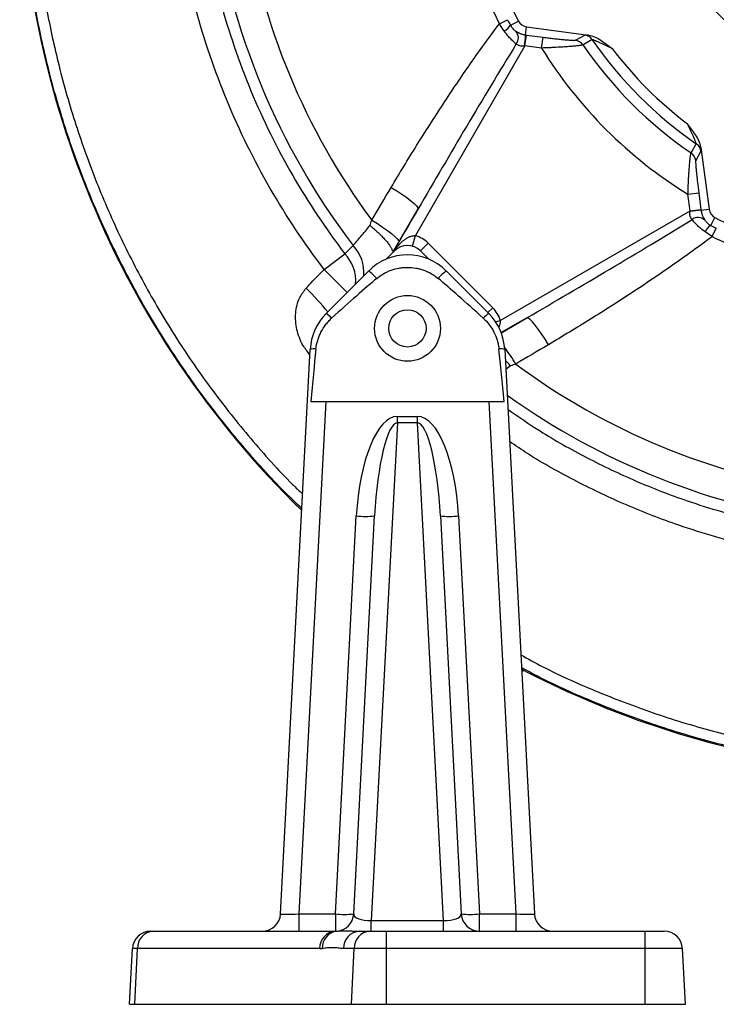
# Model space of a CAD drawing. Header units: millimetres. Extents: x 2544 to 3602, y 2373 to 3826.
# Tile 1 of 8: x 2544 to 2925, y 2373 to 2912. Entities that reach past the tile are written whole.
import ezdxf

# ---------------------------------------------------------------- set-up
doc = ezdxf.new("R2010")
doc.units = ezdxf.units.MM
doc.header["$LTSCALE"] = 2

msp = doc.modelspace()

# ---------------------------------------------------------------- linework, layer by layer
at = {"color": 7, "linetype": 'Continuous', "lineweight": 25}
for p, q in [((2806.51, 2910.12), (2811.03, 2912.37)), ((2812.56, 2909.4), (2816.9, 2911.63)), ((2820.87, 2904.05), (2821.45, 2908.43)), ((2821.45, 2908.43), (2855.32, 2903.97)), ((2820.53, 2898.05), (2821.31, 2903.99)), ((2821.31, 2903.99), (2830.4, 2902.8)), ((2829.61, 2896.86), (2830.4, 2902.8)), ((2848.1, 2901.14), (2853.19, 2903.98)), ((2820.53, 2898.05), (2760.55, 2794.16)), ((2829.61, 2896.86), (2820.53, 2898.05)), ((2916.81, 2842.48), (2921.27, 2808.61)), ((2916.81, 2840.35), (2913.98, 2835.27)), ((2909.69, 2816.78), (2915.63, 2817.56)), ((2910.89, 2807.7), (2909.69, 2816.78)), ((2915.63, 2817.56), (2916.83, 2808.48)), ((2748.79, 2785.78), (2762.06, 2808.75)), ((2910.89, 2807.7), (2916.83, 2808.48)), ((2916.89, 2808.03), (2921.27, 2808.61)), ((2807, 2747.71), (2910.89, 2807.7)), ((2922.23, 2799.73), (2924.47, 2804.06)), ((2922.95, 2793.67), (2925.21, 2798.19)), ((2758.93, 2788.38), (2760.55, 2794.16)), ((2721.96, 2784.24), (2726.47, 2788.72)), ((2748.8, 2785.78), (2749.9, 2787.2)), ((2763.31, 2785.83), (2767.55, 2790.07)), ((2767.55, 2790.07), (2802.9, 2754.71)), ((2710.71, 2775.66), (2721.96, 2784.24)), ((2744.57, 2781.23), (2749.16, 2785.83)), ((2748.52, 2785.74), (2748.79, 2785.78)), ((2763.31, 2785.83), (2767.9, 2781.23)), ((2704.47, 2769.42), (2710.71, 2775.66)), ((2711.76, 2751.54), (2735.02, 2774.81)), ((2777.45, 2774.81), (2800.71, 2751.54)), ((2686.82, 2422.88), (2703.01, 2731.9)), ((2809.46, 2731.9), (2825.65, 2422.88)), ((2711.5, 2703.4), (2696.8, 2422.88)), ((2703.35, 2703.4), (2711.5, 2703.4)), ((2711.5, 2703.4), (2800.96, 2703.4)), ((2815.67, 2422.88), (2800.96, 2703.4)), ((2800.96, 2703.4), (2809.12, 2703.4)), ((2750.71, 2695.25), (2761.76, 2695.25)), ((2750.71, 2691.71), (2750.71, 2695.25)), ((2761.76, 2691.71), (2761.76, 2695.25)), ((2750.71, 2691.71), (2736.43, 2419.33)), ((2761.76, 2691.71), (2750.71, 2691.71)), ((2776.04, 2419.33), (2761.76, 2691.71)), ((2716.83, 2422.88), (2728.25, 2640.71)), ((2726.82, 2422.88), (2738.23, 2640.71)), ((2774.24, 2640.71), (2785.65, 2422.88)), ((2784.22, 2640.71), (2795.64, 2422.88)), ((2818.71, 2555.32), (2819.69, 2556.29)), ((2696.8, 2422.88), (2716.83, 2422.88)), ((2696.8, 2422.88), (2696.8, 2413.4)), ((2716.83, 2422.88), (2716.83, 2413.4)), ((2795.64, 2413.4), (2795.64, 2422.88)), ((2795.64, 2422.88), (2815.67, 2422.88)), ((2815.67, 2413.4), (2815.67, 2422.88)), ((2736.43, 2413.4), (2736.43, 2419.33)), ((2736.43, 2419.33), (2776.04, 2419.33)), ((2776.04, 2413.4), (2776.04, 2419.33)), ((2615.72, 2413.4), (2617.13, 2413.4)), ((2617.13, 2413.4), (2716.83, 2413.4)), ((2729.89, 2413.4), (2735.7, 2413.4)), ((2735.7, 2413.4), (2744.8, 2413.4)), ((2744.8, 2403.92), (2744.8, 2413.4)), ((2744.8, 2413.4), (2886.23, 2413.4)), ((2886.23, 2403.92), (2886.23, 2413.4)), ((2886.23, 2413.4), (2896.74, 2413.4)), ((2604.14, 2373.4), (2605.74, 2403.92)), ((2608.48, 2403.92), (2605.74, 2403.92)), ((2607.1, 2373.4), (2608.48, 2403.92)), ((2708.18, 2403.92), (2608.48, 2403.92)), ((2727.05, 2403.92), (2721.24, 2403.92)), ((2725.66, 2373.4), (2727.05, 2403.92)), ((2744.8, 2403.92), (2727.05, 2403.92)), ((2744.8, 2373.4), (2744.8, 2403.92)), ((2886.23, 2403.92), (2744.8, 2403.92)), ((2886.23, 2373.4), (2886.23, 2403.92)), ((2906.73, 2403.92), (2886.23, 2403.92)), ((2908.33, 2373.4), (2906.73, 2403.92)), ((2604.14, 2373.4), (2607.1, 2373.4)), ((2607.1, 2373.4), (2725.66, 2373.4)), ((2725.66, 2373.4), (2744.8, 2373.4)), ((2744.8, 2373.4), (2886.23, 2373.4)), ((2886.23, 2373.4), (2908.33, 2373.4))]:
    msp.add_line(p, q, dxfattribs=at)
at = {"color": 8, "linetype": 'Continuous', "lineweight": 25}
for p, q in [((2710.71, 2775.66), (2723.29, 2763.08)), ((2800.22, 2752.03), (2802.9, 2754.71)), ((2807.26, 2740.8), (2821.59, 2749.22)), ((2821.59, 2749.22), (2807.5, 2741.09)), ((2804.44, 2747), (2807, 2747.71)), ((2812.53, 2722.89), (2810.04, 2720.8))]:
    msp.add_line(p, q, dxfattribs=at)
at = {"color": 7, "linetype": 'Continuous', "lineweight": 25, "flags": 128}
for points in [[(2857.33, 2901.42), (2856.42, 2900.91), (2852.75, 2898.85), (2852.26, 2898.57)], [(2911.41, 2839.42), (2911.92, 2840.34), (2913.98, 2844), (2914.25, 2844.5)], [(2747.32, 2820.54), (2750.37, 2818.66), (2753.23, 2816.78), (2755.82, 2814.96), (2758.04, 2813.27), (2759.83, 2811.75), (2761.12, 2810.47), (2761.87, 2809.46), (2762.06, 2808.75)], [(2736.71, 2802.61), (2739.76, 2800.72), (2742.64, 2798.83), (2745.23, 2797.01), (2747.46, 2795.3), (2749.25, 2793.78), (2750.55, 2792.49), (2751.3, 2791.47), (2751.49, 2790.76)], [(2833.38, 2734.48), (2831.49, 2737.53), (2829.61, 2740.4), (2827.8, 2742.98), (2826.1, 2745.21), (2824.59, 2746.99), (2823.31, 2748.28), (2822.3, 2749.03), (2821.59, 2749.22)]]:
    msp.add_lwpolyline(points, dxfattribs=at)
at = {"color": 7, "linetype": 'Continuous', "lineweight": 25}
for centre, radius in [((3039.08, 3026.24), 158), ((2756.23, 2743.4), 18), ((2756.23, 2743.4), 10.2)]:
    msp.add_circle(centre, radius, dxfattribs=at)
for centre, radius, start, end in [((3054.07, 3009.24), 510, 179.1598, 225.7799), ((3039.08, 3026.24), 392.61, 187.7713, 217.2287), ((3039.08, 3026.24), 376.09, 188.5136, 216.4864), ((3039.08, 3026.24), 250, 197.7134, 207.2866), ((3039.08, 3026.24), 259.95, 198.4665, 206.5335), ((2822.23, 2914.38), 6, 207.2866, 262.5), ((2806.69, 2912.38), 6.59, 291.6403, 333.1004), ((2811.42, 2902.46), 5.49, 322.5661, 41.6592), ((2767.14, 2906.35), 53.78, 351.0742, 357.549), ((2847.29, 2895.19), 6.01, 34.28, 82.2544), ((2852.38, 2898.02), 6.01, 34.4132, 82.2545), ((3039.08, 3026.24), 220.48, 214.4817, 235.5183), ((3039.08, 3026.24), 246.2, 211.7035, 238.2965), ((3039.08, 3026.24), 226.28, 214.3474, 235.6526), ((3039.08, 3026.24), 214.5, 217.2081, 232.7919), ((2910.86, 2839.54), 6.01, 7.7455, 55.5868), ((2908.03, 2834.46), 6.01, 7.7456, 55.72), ((2927.22, 2809.39), 6, 187.5, 242.7134), ((2919.19, 2754.3), 53.78, 92.451, 98.9258), ((2915.3, 2798.59), 5.49, 48.3408, 127.4339), ((3039.08, 3026.24), 250, 242.7134, 252.2866), ((2925.21, 2793.85), 6.59, 116.8996, 158.3597), ((2756.23, 2778.75), 16, 45, 74.3498), ((3039.08, 3026.24), 259.95, 243.4665, 251.5335), ((2756.23, 2778.75), 10, 45, 135), ((2756.23, 2753.59), 30, 45, 135), ((2714.97, 2747.83), 33.61, 43.0798, 53.3781), ((2797.5, 2747.83), 33.61, 126.6219, 136.9202), ((2791.59, 2743.4), 16, 15.6502, 45), ((2732.97, 2730.33), 30, 135, 177), ((2701.38, 2736.46), 18.31, 43.0794, 55.4717), ((2811.09, 2736.46), 18.31, 124.5283, 136.9206), ((2779.5, 2730.33), 30, 3, 45), ((2705.23, 2722.65), 9.51, 84.3468, 103.4717), ((2807.24, 2722.65), 9.51, 76.5283, 95.6532), ((3039.08, 3026.24), 376.09, 233.5136, 261.4864), ((2733.24, 2688.56), 48.11, 264.0433, 275.9567), ((2779.23, 2688.56), 48.11, 264.0433, 275.9567), ((3054.07, 3009.24), 510, 242.5063, 259.1872), ((2676.83, 2423.4), 10, 270, 357), ((2721.82, 2470.73), 48.11, 264.0433, 275.9567), ((2716.83, 2423.4), 10, 273.9883, 357), ((2795.64, 2423.4), 10, 183, 270), ((2790.65, 2470.73), 48.11, 264.0433, 275.9567), ((2835.64, 2423.4), 10, 183, 270), ((2615.72, 2403.4), 10, 90, 177), ((2617.8, 2404.1), 9.32, 94.1291, 181.1037), ((2717.5, 2404.1), 9.32, 94.1291, 181.1037), ((2718.78, 2404.29), 9.22, 97.8513, 181.9972), ((2716.83, 2423.4), 10, 270, 273.9883), ((2730.56, 2404.1), 9.32, 94.1291, 181.1037), ((2736.37, 2404.1), 9.32, 94.1291, 181.1037), ((2896.74, 2403.4), 10, 3, 90), ((2708.18, 2423.92), 20, 270, 273.9883)]:
    msp.add_arc(centre, radius, start, end, dxfattribs=at)
at = {"color": 8, "linetype": 'Continuous', "lineweight": 25}
for centre, radius, start, end in [((2711.4, 2774.05), 21.03, 354.7479, 44.2028), ((2706.89, 2769.55), 21.04, 354.752, 44.2627), ((2590.52, 2652), 158.17, 39.4329, 45.8087), ((2722.32, 2668.75), 108.22, 30.6213, 36.4389), ((3039.08, 3026.24), 392.61, 234.4428, 262.2287)]:
    msp.add_arc(centre, radius, start, end, dxfattribs=at)
at = {"color": 7, "linetype": 'Continuous', "lineweight": 25}
for centre, major_axis, ratio, start_param, end_param in [((2820.97, 2903.4), (12.88, -1.68), 0.048399, 1.550696, 1.585345), ((2820.19, 2897.46), (7.69, 1.34), 0.067069, 1.514867, 1.549515), ((2916.24, 2808.14), (-1.68, 12.88), 0.048399, 4.69784, 4.732489), ((2910.3, 2807.36), (1.34, 7.69), 0.067069, 4.73367, 4.768319), ((2753.17, 2781.38), (-4.39, 4.4), 0.050613, 6.220722, 6.244424), ((2567.14, 2592.78), (-190.94, -190.94), 0.037032, 3.550633, 3.792562), ((2945.33, 2592.78), (-190.94, 190.94), 0.037032, 5.632216, 5.874145), ((2705.73, 2592.78), (10.01, 191.07), 0.052264, 0.756395, 0.956147), ((2806.73, 2592.78), (-10.01, 191.07), 0.052264, 5.327039, 5.526791), ((2748.21, 2639.52), (2.86, 55.72), 0.358475, 0.018414, 1.567921), ((2764.26, 2639.52), (-2.86, 55.72), 0.358475, 4.715265, 6.264771), ((2748.21, 2640.05), (2.68, 51.66), 0.193315, 0.018482, 1.567988), ((2764.26, 2640.05), (-2.68, 51.66), 0.193315, 4.715197, 6.264703), ((2696.86, 2423.4), (10.04, 0.53), 0.051695, 3.13616, 4.704217), ((2736.86, 2423.4), (10.04, 0.73), 0.401035, 3.091418, 4.640924), ((2775.61, 2423.4), (10.04, -0.73), 0.401035, 4.783854, 6.33336), ((2815.61, 2423.4), (10.04, -0.53), 0.051695, 4.720561, 6.288618)]:
    msp.add_ellipse(centre, major_axis=major_axis, ratio=ratio, start_param=start_param, end_param=end_param, dxfattribs=at)
at = {"color": 8, "linetype": 'Continuous', "lineweight": 25}
for points, knots in [([(2698.45, 2644.8), (2695.3, 2647.78), (2683.81, 2658.65), (2665.68, 2679.09), (2644.19, 2705.93), (2624.79, 2734.1), (2607.4, 2763.37), (2592.05, 2793.66), (2578.71, 2824.92), (2567.46, 2856.96), (2558.53, 2889.13), (2551.86, 2921.32), (2547.28, 2953.41), (2544.74, 2985.75), (2544.27, 3018.15), (2545.92, 3050.4), (2549.76, 3082.39), (2555.74, 3114.03), (2563.8, 3145.24), (2573.9, 3175.82), (2586.02, 3205.68), (2600.21, 3234.71), (2616.39, 3262.81), (2634.45, 3289.79), (2654.25, 3315.47), (2675.77, 3339.76), (2698.95, 3362.55), (2723.7, 3383.82), (2749.83, 3403.41), (2777.19, 3421.17), (2806.2, 3437.28), (2836.82, 3451.52), (2868.96, 3463.78), (2901.89, 3473.75), (2935.31, 3481.3), (2969.05, 3486.59), (2991.69, 3488.06), (3003.01, 3488.79)], [0, 0, 0, 0, 0.011409, 0.041652, 0.07186, 0.101965, 0.131683, 0.1615, 0.19135, 0.221166, 0.250883, 0.279257, 0.307719, 0.336208, 0.364663, 0.39303, 0.421212, 0.449489, 0.477798, 0.506075, 0.534257, 0.562638, 0.591117, 0.619629, 0.648108, 0.676489, 0.705043, 0.733696, 0.76238, 0.791028, 0.819578, 0.84971, 0.879919, 0.910129, 0.940262, 0.970131, 1, 1, 1, 1]), ([(3003.27, 3482.8), (2992.1, 3482.08), (2969.75, 3480.63), (2936.42, 3475.41), (2903.42, 3467.95), (2870.9, 3458.1), (2839.16, 3446), (2808.92, 3431.94), (2780.28, 3416.03), (2753.26, 3398.48), (2727.45, 3379.14), (2703.01, 3358.14), (2680.12, 3335.63), (2658.87, 3311.64), (2639.32, 3286.28), (2621.49, 3259.64), (2605.5, 3231.89), (2591.49, 3203.23), (2579.52, 3173.75), (2569.55, 3143.55), (2561.59, 3112.73), (2555.69, 3081.48), (2551.9, 3049.88), (2550.27, 3018.03), (2550.73, 2986.01), (2553.24, 2954.06), (2557.76, 2922.35), (2564.36, 2890.54), (2573.19, 2858.75), (2584.3, 2827.09), (2597.49, 2796.19), (2612.66, 2766.27), (2629.84, 2737.33), (2649.01, 2709.49), (2670.27, 2682.99), (2686.96, 2664.03), (2697.02, 2654.46), (2698.86, 2652.71)], [0, 0, 0, 0, 0.029997, 0.059994, 0.090263, 0.120608, 0.150952, 0.18122, 0.209896, 0.23867, 0.267481, 0.296261, 0.324941, 0.353444, 0.382046, 0.410682, 0.439284, 0.467788, 0.496095, 0.524497, 0.552932, 0.581333, 0.60964, 0.638149, 0.666746, 0.695377, 0.723981, 0.752497, 0.782367, 0.812336, 0.842339, 0.87231, 0.902181, 0.932441, 0.962805, 0.993204, 1, 1, 1, 1]), ([(2702.86, 2728.99), (2701.51, 2730.65), (2698.2, 2734.73), (2695.92, 2741.24), (2694.96, 2747.25), (2694.95, 2751.74), (2695.69, 2756.12), (2697.31, 2760.91), (2699.49, 2763.75), (2700.77, 2765.41)], [0, 0, 0, 0, 0.159699, 0.392938, 0.507015, 0.621028, 0.732345, 0.843522, 1, 1, 1, 1]), ([(2807, 2747.71), (2806.98, 2747.31), (2806.94, 2746.05), (2806.59, 2744.78), (2806.15, 2744.09), (2806.14, 2744.09)], [0, 0, 0, 0, 0.3209079, 0.9944155, 1, 1, 1, 1]), ([(2811.18, 2699.1), (2817, 2695.07), (2830.87, 2685.48), (2854.31, 2672.34), (2881.17, 2659.5), (2905.94, 2649.93), (2927.94, 2642.95), (2947, 2637.95), (2966.34, 2633.81), (2979.42, 2631.86), (2985.96, 2630.88)], [0, 0, 0, 0, 0.112153, 0.266884, 0.425089, 0.583293, 0.686959, 0.790624, 0.895312, 1, 1, 1, 1]), ([(2984.08, 2616.87), (2977.37, 2617.86), (2963.96, 2619.86), (2944, 2624.12), (2924.2, 2629.3), (2901.5, 2636.5), (2876.2, 2646.23), (2848.59, 2659.4), (2827.15, 2671.17), (2815.36, 2679.24), (2812.1, 2681.47)], [0, 0, 0, 0, 0.10973, 0.219459, 0.330271, 0.441082, 0.604864, 0.768645, 0.936103, 1, 1, 1, 1]), ([(2818.22, 2564.73), (2822.14, 2562.57), (2835.99, 2554.94), (2860.84, 2543.97), (2892.54, 2531.9), (2925, 2522.17), (2957.99, 2514.64), (2991.4, 2509.11), (3013.88, 2507.23), (3025.1, 2506.29)], [0, 0, 0, 0, 0.06192, 0.219021, 0.375584, 0.531503, 0.68776, 0.844044, 1, 1, 1, 1]), ([(3019.08, 2500.71), (3008.2, 2501.73), (2986.42, 2503.76), (2954.06, 2509.33), (2922.09, 2516.77), (2890.17, 2526.38), (2858.55, 2538.45), (2834.48, 2549.01), (2821.5, 2556.13), (2818.59, 2557.72)], [0, 0, 0, 0, 0.156104, 0.31251, 0.468892, 0.624962, 0.788464, 0.952527, 1, 1, 1, 1])]:
    msp.add_open_spline(points, degree=3, knots=knots, dxfattribs=at)
at = {"color": 7, "linetype": 'Continuous', "lineweight": 25}
for points, knots in [([(2710.71, 2775.66), (2699.87, 2789.87), (2690.03, 2804.67), (2672.29, 2835.45), (2664.41, 2851.43), (2650.65, 2884.61), (2644.9, 2901.51), (2637.95, 2927.32), (2635.9, 2935.99), (2633.26, 2949.13), (2632.45, 2953.52), (2630.97, 2962.35), (2630.3, 2966.79), (2629.7, 2971.24)], [0, 0, 0, 0, 0.25, 0.25, 0.5, 0.5, 0.75, 0.75, 0.875, 0.875, 0.9375, 0.9375, 1, 1, 1, 1]), ([(2643.72, 2973.12), (2644.3, 2968.83), (2644.94, 2964.54), (2646.37, 2956.01), (2647.16, 2951.76), (2649.71, 2939.08), (2651.68, 2930.69), (2658.4, 2905.77), (2663.96, 2889.44), (2677.25, 2857.39), (2684.87, 2841.96), (2701.99, 2812.24), (2711.49, 2797.95), (2721.96, 2784.24)], [0, 0, 0, 0, 0.0625, 0.0625, 0.125, 0.125, 0.25, 0.25, 0.5, 0.5, 0.75, 0.75, 1, 1, 1, 1]), ([(2747.32, 2820.54), (2751.88, 2828.25), (2756.52, 2835.9), (2765.98, 2851.1), (2770.8, 2858.65), (2780.63, 2873.62), (2785.63, 2881.04), (2795.87, 2895.72), (2801.11, 2902.98), (2806.51, 2910.12)], [0, 0, 0, 0, 0.25, 0.25, 0.5, 0.5, 0.75, 0.75, 1, 1, 1, 1]), ([(2815.78, 2899.13), (2815.29, 2899.52), (2814.77, 2899.96), (2813.95, 2900.69), (2813.68, 2900.95), (2813.11, 2901.49), (2812.82, 2901.78), (2811.96, 2902.67), (2811.38, 2903.32), (2810.23, 2904.71), (2809.66, 2905.46), (2809.12, 2906.25)], [0, 0, 0, 0, 0.25, 0.25, 0.375, 0.375, 0.5, 0.5, 0.75, 0.75, 1, 1, 1, 1]), ([(2812.56, 2909.4), (2812.8, 2908.95), (2813.07, 2908.54), (2813.59, 2907.84), (2813.86, 2907.54), (2814.38, 2907), (2814.63, 2906.78), (2815.09, 2906.4), (2815.31, 2906.24), (2815.52, 2906.11)], [0, 0, 0, 0, 0.25, 0.25, 0.5, 0.5, 0.75, 0.75, 1, 1, 1, 1]), ([(2815.52, 2906.11), (2815.77, 2905.95), (2816.05, 2905.77), (2816.72, 2905.39), (2817.1, 2905.19), (2817.77, 2904.89), (2818, 2904.8), (2818.5, 2904.61), (2818.77, 2904.52), (2819.33, 2904.35), (2819.63, 2904.28), (2820.23, 2904.15), (2820.55, 2904.09), (2820.87, 2904.05)], [0, 0, 0, 0, 0.25, 0.25, 0.5, 0.5, 0.625, 0.625, 0.75, 0.75, 0.875, 0.875, 1, 1, 1, 1]), ([(2830.4, 2902.8), (2831.39, 2902.67), (2832.38, 2902.54), (2834.36, 2902.29), (2835.34, 2902.17), (2837.24, 2901.95), (2838.18, 2901.85), (2839.54, 2901.7), (2839.99, 2901.65), (2840.87, 2901.56), (2841.31, 2901.51), (2842.57, 2901.39), (2843.36, 2901.32), (2844.82, 2901.2), (2845.49, 2901.15), (2846.35, 2901.1), (2846.61, 2901.09), (2847.08, 2901.07), (2847.28, 2901.07), (2847.81, 2901.08), (2848.03, 2901.1), (2848.1, 2901.14)], [0, 0, 0, 0, 0.125, 0.125, 0.25, 0.25, 0.375, 0.375, 0.4375, 0.4375, 0.5, 0.5, 0.625, 0.625, 0.75, 0.75, 0.8125, 0.8125, 0.875, 0.875, 1, 1, 1, 1]), ([(2853.19, 2903.98), (2853.26, 2904.02), (2853.49, 2904.04), (2854.04, 2904.03), (2854.25, 2904.03), (2854.74, 2904.01), (2855.02, 2903.99), (2855.32, 2903.97)], [0, 0, 0, 0, 0.5, 0.5, 0.75, 0.75, 1, 1, 1, 1]), ([(2855.32, 2903.97), (2856.58, 2903.81), (2857.77, 2903.4), (2860.07, 2902.34), (2861.15, 2901.69), (2863.24, 2900.31), (2864.25, 2899.57), (2866.25, 2898.07), (2867.24, 2897.3), (2868.24, 2896.53)], [0, 0, 0, 0, 0.25, 0.25, 0.5, 0.5, 0.75, 0.75, 1, 1, 1, 1]), ([(2868.24, 2896.53), (2867.18, 2897.05), (2866.11, 2897.56), (2864, 2898.57), (2862.96, 2899.06), (2861.43, 2899.76), (2860.93, 2899.99), (2859.96, 2900.42), (2859.49, 2900.62), (2858.62, 2900.99), (2858.23, 2901.15), (2857.76, 2901.32), (2857.62, 2901.37), (2857.43, 2901.42), (2857.36, 2901.43), (2857.33, 2901.42)], [0, 0, 0, 0, 0.25, 0.25, 0.5, 0.5, 0.625, 0.625, 0.75, 0.75, 0.875, 0.875, 0.9375, 0.9375, 1, 1, 1, 1]), ([(2815.78, 2899.13), (2806.61, 2884.19), (2797.59, 2869.17), (2779.71, 2839.03), (2770.85, 2823.91), (2762.06, 2808.75)], [0, 0, 0, 0, 0.5, 0.5, 1, 1, 1, 1]), ([(2820.27, 2898.01), (2819.82, 2897.93), (2819.37, 2897.89), (2818.47, 2897.92), (2818.03, 2897.99), (2817.44, 2898.16), (2817.25, 2898.23), (2816.89, 2898.39), (2816.72, 2898.47), (2816.26, 2898.74), (2816, 2898.94), (2815.78, 2899.13)], [0, 0, 0, 0, 0.25, 0.25, 0.5, 0.5, 0.625, 0.625, 0.75, 0.75, 1, 1, 1, 1]), ([(2852.26, 2898.57), (2852.15, 2898.51), (2851.9, 2898.45), (2851.29, 2898.34), (2851.05, 2898.3), (2850.51, 2898.22), (2850.2, 2898.18), (2849.53, 2898.1), (2849.16, 2898.06), (2848.37, 2897.98), (2847.94, 2897.94), (2846.59, 2897.81), (2845.61, 2897.73), (2843.49, 2897.57), (2842.34, 2897.49), (2839.97, 2897.34), (2838.75, 2897.27), (2836.86, 2897.17), (2836.22, 2897.13), (2834.93, 2897.07), (2834.27, 2897.04), (2832.29, 2896.96), (2830.96, 2896.9), (2829.61, 2896.86)], [0, 0, 0, 0, 0.125, 0.125, 0.1875, 0.1875, 0.25, 0.25, 0.3125, 0.3125, 0.375, 0.375, 0.5, 0.5, 0.625, 0.625, 0.75, 0.75, 0.8125, 0.8125, 0.875, 0.875, 1, 1, 1, 1]), ([(2914.25, 2844.5), (2914.27, 2844.52), (2914.26, 2844.59), (2914.2, 2844.79), (2914.16, 2844.92), (2913.99, 2845.39), (2913.83, 2845.78), (2913.46, 2846.65), (2913.25, 2847.12), (2912.82, 2848.09), (2912.59, 2848.59), (2911.89, 2850.12), (2911.4, 2851.16), (2910.4, 2853.28), (2909.88, 2854.34), (2909.37, 2855.4)], [0, 0, 0, 0, 0.0625, 0.0625, 0.125, 0.125, 0.25, 0.25, 0.375, 0.375, 0.5, 0.5, 0.75, 0.75, 1, 1, 1, 1]), ([(2916.81, 2842.48), (2916.64, 2843.75), (2916.24, 2844.94), (2915.18, 2847.24), (2914.53, 2848.31), (2913.15, 2850.4), (2912.41, 2851.41), (2910.9, 2853.42), (2910.13, 2854.41), (2909.37, 2855.4)], [0, 0, 0, 0, 0.25, 0.25, 0.5, 0.5, 0.75, 0.75, 1, 1, 1, 1]), ([(2916.81, 2842.48), (2916.83, 2842.18), (2916.84, 2841.91), (2916.86, 2841.42), (2916.87, 2841.2), (2916.87, 2840.65), (2916.85, 2840.43), (2916.81, 2840.35)], [0, 0, 0, 0, 0.25, 0.25, 0.5, 0.5, 1, 1, 1, 1]), ([(2909.69, 2816.78), (2909.74, 2818.12), (2909.79, 2819.44), (2909.9, 2822.05), (2909.97, 2823.34), (2910.07, 2825.25), (2910.1, 2825.88), (2910.18, 2827.12), (2910.21, 2827.72), (2910.32, 2829.49), (2910.4, 2830.62), (2910.52, 2832.22), (2910.57, 2832.74), (2910.65, 2833.73), (2910.69, 2834.2), (2910.77, 2835.09), (2910.81, 2835.51), (2910.9, 2836.31), (2910.94, 2836.68), (2911.06, 2837.7), (2911.14, 2838.24), (2911.25, 2838.85), (2911.28, 2839.02), (2911.35, 2839.28), (2911.38, 2839.37), (2911.41, 2839.42)], [0, 0, 0, 0, 0.125, 0.125, 0.25, 0.25, 0.3125, 0.3125, 0.375, 0.375, 0.5, 0.5, 0.5625, 0.5625, 0.625, 0.625, 0.6875, 0.6875, 0.75, 0.75, 0.875, 0.875, 0.9375, 0.9375, 1, 1, 1, 1]), ([(2913.98, 2835.27), (2913.96, 2835.23), (2913.94, 2835.15), (2913.92, 2834.93), (2913.91, 2834.79), (2913.91, 2834.26), (2913.92, 2833.79), (2913.99, 2832.64), (2914.03, 2831.97), (2914.15, 2830.51), (2914.23, 2829.71), (2914.39, 2828.03), (2914.48, 2827.15), (2914.68, 2825.33), (2914.79, 2824.38), (2915.13, 2821.51), (2915.37, 2819.55), (2915.63, 2817.56)], [0, 0, 0, 0, 0.0625, 0.0625, 0.125, 0.125, 0.25, 0.25, 0.375, 0.375, 0.5, 0.5, 0.625, 0.625, 0.75, 0.75, 1, 1, 1, 1]), ([(2821.59, 2749.22), (2836.75, 2758.01), (2851.87, 2766.87), (2882, 2784.76), (2897.03, 2793.78), (2911.96, 2802.94)], [0, 0, 0, 0, 0.5, 0.5, 1, 1, 1, 1]), ([(2911.96, 2802.94), (2911.77, 2803.16), (2911.58, 2803.42), (2911.22, 2804.04), (2911.06, 2804.4), (2910.83, 2805.19), (2910.76, 2805.64), (2910.73, 2806.53), (2910.77, 2806.98), (2910.84, 2807.43)], [0, 0, 0, 0, 0.25, 0.25, 0.5, 0.5, 0.75, 0.75, 1, 1, 1, 1]), ([(2919.09, 2796.28), (2918.29, 2796.82), (2917.55, 2797.39), (2916.51, 2798.24), (2916.18, 2798.53), (2915.53, 2799.11), (2915.21, 2799.41), (2914.32, 2800.27), (2913.78, 2800.84), (2912.8, 2801.93), (2912.36, 2802.45), (2911.96, 2802.94)], [0, 0, 0, 0, 0.25, 0.25, 0.375, 0.375, 0.5, 0.5, 0.75, 0.75, 1, 1, 1, 1]), ([(2916.89, 2808.03), (2916.97, 2807.39), (2917.1, 2806.79), (2917.44, 2805.65), (2917.63, 2805.16), (2917.92, 2804.49), (2918.02, 2804.28), (2918.22, 2803.89), (2918.32, 2803.72), (2918.6, 2803.22), (2918.78, 2802.93), (2918.94, 2802.68)], [0, 0, 0, 0, 0.25, 0.25, 0.5, 0.5, 0.625, 0.625, 0.75, 0.75, 1, 1, 1, 1]), ([(2918.94, 2802.68), (2919.08, 2802.48), (2919.24, 2802.26), (2919.62, 2801.79), (2919.84, 2801.54), (2920.37, 2801.03), (2920.68, 2800.76), (2921.38, 2800.23), (2921.78, 2799.97), (2922.23, 2799.73)], [0, 0, 0, 0, 0.25, 0.25, 0.5, 0.5, 0.75, 0.75, 1, 1, 1, 1]), ([(2726.47, 2788.72), (2727.77, 2790.23), (2729.2, 2791.92), (2731.54, 2794.7), (2732.36, 2795.67), (2734.02, 2797.65), (2734.86, 2798.66), (2735.72, 2799.69)], [0, 0, 0, 0, 0.5, 0.5, 0.75, 0.75, 1, 1, 1, 1]), ([(2735.72, 2799.69), (2735.92, 2799.53), (2736.12, 2799.37), (2736.51, 2799.05), (2736.7, 2798.89), (2737.28, 2798.41), (2737.66, 2798.09), (2738.78, 2797.12), (2739.51, 2796.47), (2740.55, 2795.49), (2740.9, 2795.16), (2741.56, 2794.52), (2741.89, 2794.2), (2742.82, 2793.25), (2743.4, 2792.63), (2744.48, 2791.42), (2744.99, 2790.82), (2745.87, 2789.7), (2746.26, 2789.16), (2746.93, 2788.15), (2747.21, 2787.68), (2747.65, 2786.79), (2747.81, 2786.39), (2747.91, 2786.03)], [0, 0, 0, 0, 0.03125, 0.03125, 0.0625, 0.0625, 0.125, 0.125, 0.25, 0.25, 0.3125, 0.3125, 0.375, 0.375, 0.5, 0.5, 0.625, 0.625, 0.75, 0.75, 0.875, 0.875, 1, 1, 1, 1]), ([(2749.9, 2787.2), (2750.54, 2788.04), (2751.24, 2788.84), (2752.74, 2790.38), (2753.54, 2791.1), (2754.83, 2792.08), (2755.28, 2792.39), (2756.23, 2792.96), (2756.72, 2793.22), (2757.74, 2793.67), (2758.28, 2793.86), (2759.11, 2794.06), (2759.39, 2794.11), (2759.96, 2794.17), (2760.26, 2794.18), (2760.55, 2794.16)], [0, 0, 0, 0, 0.25, 0.25, 0.5, 0.5, 0.625, 0.625, 0.75, 0.75, 0.875, 0.875, 0.9375, 0.9375, 1, 1, 1, 1]), ([(2922.95, 2793.67), (2915.81, 2788.27), (2908.55, 2783.04), (2893.87, 2772.79), (2886.44, 2767.78), (2871.48, 2757.96), (2863.93, 2753.14), (2848.74, 2743.68), (2841.08, 2739.04), (2833.38, 2734.48)], [0, 0, 0, 0, 0.25, 0.25, 0.5, 0.5, 0.75, 0.75, 1, 1, 1, 1]), ([(2739.52, 2770.79), (2740.69, 2771.77), (2741.92, 2772.63), (2743.88, 2773.75), (2744.55, 2774.09), (2745.93, 2774.72), (2746.63, 2775.01), (2748.78, 2775.77), (2750.24, 2776.15), (2752.46, 2776.53), (2753.21, 2776.63), (2754.72, 2776.76), (2755.49, 2776.79), (2757.76, 2776.79), (2759.26, 2776.66), (2761.48, 2776.28), (2762.22, 2776.12), (2763.68, 2775.74), (2764.42, 2775.52), (2766.55, 2774.76), (2767.92, 2774.13), (2769.88, 2773.01), (2770.51, 2772.61), (2771.76, 2771.74), (2772.37, 2771.28), (2772.95, 2770.79)], [0, 0, 0, 0, 0.125, 0.125, 0.1875, 0.1875, 0.25, 0.25, 0.375, 0.375, 0.4375, 0.4375, 0.5, 0.5, 0.625, 0.625, 0.6875, 0.6875, 0.75, 0.75, 0.875, 0.875, 0.9375, 0.9375, 1, 1, 1, 1]), ([(2706.16, 2732.11), (2706.34, 2733.73), (2706.66, 2735.31), (2707.34, 2737.61), (2707.61, 2738.37), (2708.21, 2739.86), (2708.54, 2740.61), (2709.64, 2742.77), (2710.5, 2744.13), (2711.96, 2746.04), (2712.48, 2746.65), (2713.57, 2747.84), (2714.15, 2748.42), (2714.75, 2748.96)], [0, 0, 0, 0, 0.25, 0.25, 0.375, 0.375, 0.5, 0.5, 0.75, 0.75, 0.875, 0.875, 1, 1, 1, 1]), ([(2797.72, 2748.96), (2798.92, 2747.87), (2800.01, 2746.69), (2801.47, 2744.78), (2801.93, 2744.12), (2802.79, 2742.76), (2803.19, 2742.05), (2804.29, 2739.89), (2804.89, 2738.4), (2805.58, 2736.09), (2805.77, 2735.31), (2806.09, 2733.73), (2806.22, 2732.92), (2806.3, 2732.11)], [0, 0, 0, 0, 0.25, 0.25, 0.375, 0.375, 0.5, 0.5, 0.75, 0.75, 0.875, 0.875, 1, 1, 1, 1]), ([(2812.53, 2722.89), (2812.51, 2722.9), (2811.61, 2724.02), (2810.68, 2725.04), (2809.76, 2726.05)], [0, 0, 0, 0, 0.016195, 1, 1, 1, 1]), ([(2717.53, 2413.42), (2718.07, 2413.46), (2718.69, 2413.53), (2720.19, 2413.62), (2721.06, 2413.64), (2722.61, 2413.63), (2723.17, 2413.62), (2724.36, 2413.59), (2724.99, 2413.56), (2726.31, 2413.5), (2727, 2413.47), (2728.42, 2413.42), (2729.15, 2413.4), (2729.89, 2413.4)], [0, 0, 0, 0, 0.25, 0.25, 0.5, 0.5, 0.625, 0.625, 0.75, 0.75, 0.875, 0.875, 1, 1, 1, 1]), ([(2721.24, 2403.92), (2720.27, 2403.92), (2719.3, 2404.04), (2717.37, 2404.27), (2716.4, 2404.37), (2714.45, 2404.42), (2713.48, 2404.36), (2711.53, 2404.17), (2710.55, 2404.04), (2709.57, 2403.97)], [0, 0, 0, 0, 0.25, 0.25, 0.5, 0.5, 0.75, 0.75, 1, 1, 1, 1])]:
    msp.add_open_spline(points, degree=3, knots=knots, dxfattribs=at)
for points in [[(2811.03, 2912.37), (2811.53, 2911.36), (2812.04, 2910.37), (2812.56, 2909.4)], [(2809.12, 2906.25), (2808.25, 2907.52), (2807.38, 2908.81), (2806.51, 2910.12)], [(2736.71, 2802.61), (2740.24, 2808.59), (2743.78, 2814.56), (2747.32, 2820.54)], [(2762.06, 2808.75), (2758.53, 2802.76), (2755.01, 2796.76), (2751.49, 2790.76)], [(2735.72, 2799.69), (2736.05, 2800.65), (2736.38, 2801.62), (2736.71, 2802.61)], [(2922.23, 2799.73), (2923.21, 2799.21), (2924.2, 2798.7), (2925.21, 2798.19)], [(2922.95, 2793.67), (2921.64, 2794.55), (2920.35, 2795.42), (2919.09, 2796.28)], [(2751.49, 2790.76), (2750.49, 2789.07), (2749.5, 2787.39), (2748.52, 2785.74)], [(2747.91, 2786.03), (2748.47, 2785.62), (2748.8, 2785.46), (2748.88, 2785.54)], [(2748.52, 2785.74), (2748.42, 2785.73), (2748.22, 2785.82), (2747.91, 2786.03)], [(2700.77, 2765.41), (2702, 2766.74), (2703.24, 2768.08), (2704.47, 2769.42)], [(2833.38, 2734.48), (2827.4, 2730.94), (2821.42, 2727.41), (2815.44, 2723.87)], [(2815.44, 2723.87), (2814.46, 2723.54), (2813.49, 2723.22), (2812.53, 2722.89)]]:
    msp.add_open_spline(points, degree=3, dxfattribs=at)

doc.saveas('drawing.dxf')
